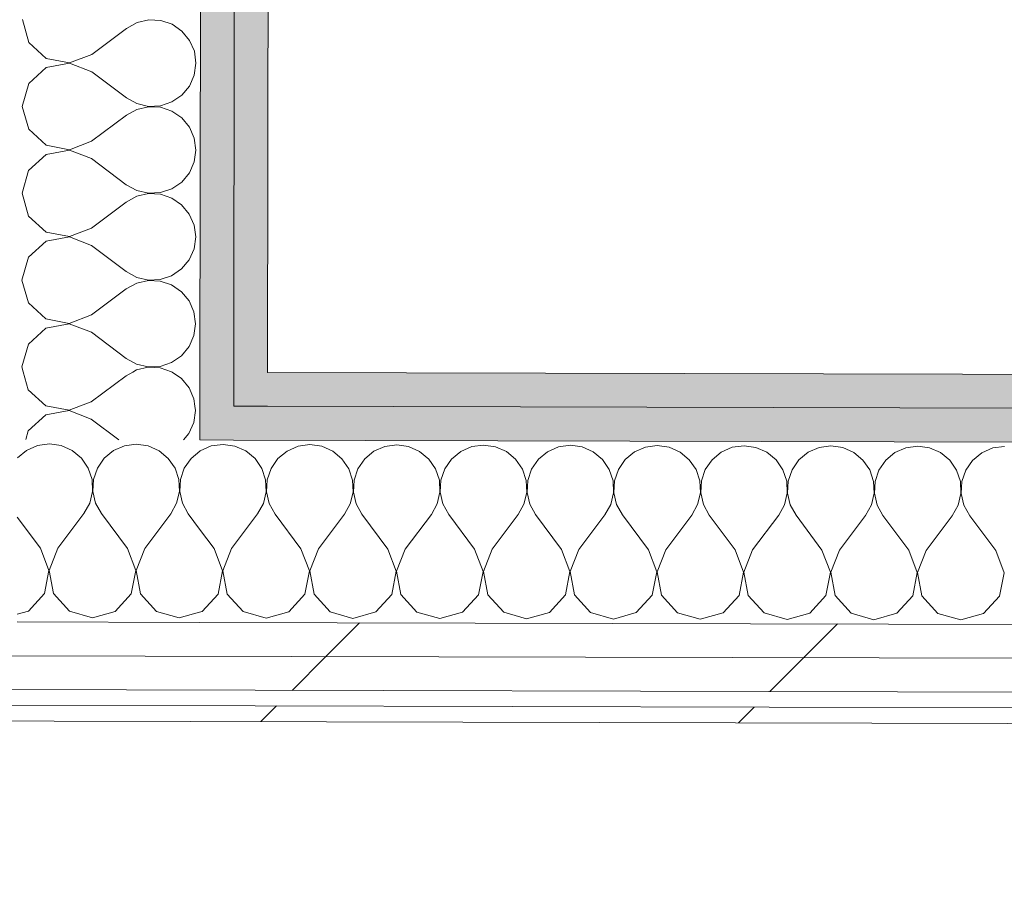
# Model space of a CAD drawing. Header units: millimetres. Extents: x -30280 to 19093, y -17460 to 4378.
# Tile 110 of 188: x -10749 to -10371, y -15501 to -15168. Entities that reach past the tile are written whole.
import ezdxf

# ---------------------------------------------------------------- set-up
doc = ezdxf.new("R2010")
doc.units = ezdxf.units.MM
doc.header["$MEASUREMENT"] = 0
doc.linetypes.add('Wipeout_Contour', pattern=[1000, 0, -1000])
doc.layers.add('Nuevo_06_COT_Generals', color=7, linetype='Continuous')
doc.layers.add('Nuevo_08_E_Envans secs', color=7, linetype='Continuous')
doc.layers.add('Nuevo_06_COT_Generals_Pluma_Nº__1', color=7, linetype='Continuous', lineweight=5)
doc.layers.add('Nuevo_08_E_Envans secs_Pluma_Nº__1', color=7, linetype='Continuous', lineweight=5)
for name, color, linetype, lineweight, true_color in [('Nuevo_08_E_Envans secs_Pluma_Nº__102', 7, 'Continuous', 5, 0xcccccc), ('Nuevo_08_E_Envans secs_Pluma_Nº__171', 171, 'Continuous', 13, 0xaaaaff), ('Nuevo_08_E_Envans secs_Pluma_Nº__177', 7, 'Continuous', 15, 0xf7e046), ('Nuevo_08_E_Envans secs_Pluma_Nº__79', 7, 'Continuous', 5, 0xaaffd5)]:
    doc.layers.add(name, color=color, linetype=linetype, lineweight=lineweight, true_color=true_color)
doc.styles.add('Estilo_Generado_1', font='txt')
doc.dimstyles.new('Estilo_Generado__2', dxfattribs={"dimtxt": 100, "dimasz": 38, "dimexe": 0.18, "dimexo": 300, "dimgap": 0, "dimtad": 1, "dimlfac": 0.001, "dimzin": 0, "dimdsep": 46, "dimtxsty": 'Estilo_Generado_1', "dimblk": 'ARROWHEAD_2', "dimblk1": 'ARROWHEAD_2', "dimblk2": 'ARROWHEAD_2', "dimcen": 0.09, "dimclrd": 7, "dimclre": 7, "dimclrt": 7, "dimadec": 0, "dimazin": 0, "dimtfac": 1, "dimtdec": 4, "dimtmove": 0, "dimatfit": 3, "dimfxl": 0, "dimtolj": 1, "dimtzin": 0, "dimarcsym": 0})
pattern_1 = [(45, (0, 0), (-183.8478, 183.8478), [195, -65]), (45, (7e-14, 183.85), (-183.8478, 183.8478), [195, -65])]

# ---------------------------------------------------------------- blocks, each defined once
blk = doc.blocks.new('*X104')
at = {"layer": 'Nuevo_08_E_Envans secs_Pluma_Nº__102', "color": 254, "linetype": 'Continuous', "lineweight": 5, "true_color": 0xcccccc}
for p, q in [((-10746.79, -15332.83), (-10750.33, -15335.75)), ((-10742.58, -15330.99), (-10746.79, -15332.83)), ((-10738.02, -15330.37), (-10742.58, -15330.99)), ((-10733.47, -15331.01), (-10738.02, -15330.37)), ((-10729.27, -15332.88), (-10733.47, -15331.01)), ((-10725.74, -15335.82), (-10729.27, -15332.88)), ((-10713.46, -15332.92), (-10717.01, -15335.84)), ((-10709.25, -15331.07), (-10713.46, -15332.92)), ((-10704.69, -15330.45), (-10709.25, -15331.07)), ((-10700.14, -15331.09), (-10704.69, -15330.45)), ((-10695.94, -15332.96), (-10700.14, -15331.09)), ((-10692.4, -15335.9), (-10695.94, -15332.96)), ((-10680.33, -15333.16), (-10683.67, -15335.92)), ((-10723.14, -15339.62), (-10725.74, -15335.82)), ((-10717.01, -15335.84), (-10719.62, -15339.63)), ((-10689.81, -15339.7), (-10692.4, -15335.9)), ((-10683.67, -15335.92), (-10686.29, -15339.71)), ((-10721.68, -15343.98), (-10723.14, -15339.62)), ((-10719.62, -15339.63), (-10721.1, -15343.98)), ((-10688.35, -15344.06), (-10689.81, -15339.7)), ((-10686.29, -15339.71), (-10687.77, -15344.06)), ((-10721.47, -15348.57), (-10721.68, -15343.98)), ((-10721.1, -15343.98), (-10721.34, -15348.57)), ((-10688.14, -15348.65), (-10688.35, -15344.06)), ((-10687.77, -15344.06), (-10688, -15348.65)), ((-10722.52, -15353.05), (-10721.47, -15348.57)), ((-10721.34, -15348.57), (-10720.31, -15353.05)), ((-10689.19, -15353.13), (-10688.14, -15348.65)), ((-10688, -15348.65), (-10686.97, -15353.14)), ((-10724.76, -15357.07), (-10722.52, -15353.05)), ((-10720.31, -15353.05), (-10718.09, -15357.08)), ((-10691.42, -15357.15), (-10689.19, -15353.13)), ((-10686.97, -15353.14), (-10684.76, -15357.17)), ((-10741.46, -15370.36), (-10750.36, -15358.42)), ((-10734.79, -15370.37), (-10724.76, -15357.07)), ((-10708.12, -15370.44), (-10718.09, -15357.08)), ((-10701.46, -15370.46), (-10691.42, -15357.15)), ((-10680.37, -15363.05), (-10684.76, -15357.17)), ((-10738.21, -15378.87), (-10741.46, -15370.36)), ((-10734.79, -15370.37), (-10738.08, -15378.87)), ((-10704.88, -15378.95), (-10708.12, -15370.44)), ((-10701.46, -15370.46), (-10704.74, -15378.95)), ((-10739.93, -15387.82), (-10738.21, -15378.87)), ((-10738.08, -15378.87), (-10736.41, -15387.82)), ((-10706.59, -15387.9), (-10704.88, -15378.95)), ((-10704.74, -15378.95), (-10703.07, -15387.91)), ((-10746.09, -15394.52), (-10739.93, -15387.82)), ((-10736.41, -15387.82), (-10730.28, -15394.56)), ((-10712.75, -15394.61), (-10706.59, -15387.9)), ((-10703.07, -15387.91), (-10696.95, -15394.65)), ((-10750.42, -15395.74), (-10746.09, -15394.52)), ((-10730.28, -15394.56), (-10721.52, -15397.07)), ((-10721.52, -15397.07), (-10712.75, -15394.61)), ((-10696.95, -15394.65), (-10688.19, -15397.16)), ((-10688.19, -15397.16), (-10680.42, -15394.97))]:
    blk.add_line(p, q, dxfattribs=at)
blk = doc.blocks.new('*X105')
at = {"layer": 'Nuevo_08_E_Envans secs_Pluma_Nº__102', "color": 254, "linetype": 'Continuous', "lineweight": 5, "true_color": 0xcccccc}
for p, q in [((-10680.13, -15333), (-10680.33, -15333.16)), ((-10675.91, -15331.15), (-10680.13, -15333)), ((-10671.36, -15330.53), (-10675.91, -15331.15)), ((-10666.81, -15331.18), (-10671.36, -15330.53)), ((-10662.6, -15333.04), (-10666.81, -15331.18)), ((-10659.07, -15335.99), (-10662.6, -15333.04)), ((-10646.79, -15333.08), (-10650.34, -15336.01)), ((-10642.58, -15331.24), (-10646.79, -15333.08)), ((-10638.02, -15330.61), (-10642.58, -15331.24)), ((-10633.47, -15331.26), (-10638.02, -15330.61)), ((-10629.27, -15333.13), (-10633.47, -15331.26)), ((-10625.74, -15336.07), (-10629.27, -15333.13)), ((-10613.46, -15333.16), (-10617.01, -15336.09)), ((-10609.25, -15331.32), (-10613.46, -15333.16)), ((-10604.69, -15330.7), (-10609.25, -15331.32)), ((-10600.14, -15331.34), (-10604.69, -15330.7)), ((-10595.94, -15333.21), (-10600.14, -15331.34)), ((-10592.4, -15336.15), (-10595.94, -15333.21)), ((-10580.13, -15333.25), (-10583.67, -15336.17)), ((-10575.91, -15331.4), (-10580.13, -15333.25)), ((-10571.36, -15330.78), (-10575.91, -15331.4)), ((-10566.81, -15331.43), (-10571.36, -15330.78)), ((-10562.6, -15333.29), (-10566.81, -15331.43)), ((-10559.07, -15336.23), (-10562.6, -15333.29)), ((-10546.79, -15333.33), (-10550.34, -15336.25)), ((-10542.58, -15331.49), (-10546.79, -15333.33)), ((-10538.03, -15330.86), (-10542.58, -15331.49)), ((-10533.47, -15331.51), (-10538.03, -15330.86)), ((-10529.27, -15333.37), (-10533.47, -15331.51)), ((-10525.74, -15336.32), (-10529.27, -15333.37)), ((-10513.46, -15333.41), (-10517.01, -15336.34)), ((-10509.25, -15331.57), (-10513.46, -15333.41)), ((-10504.69, -15330.94), (-10509.25, -15331.57)), ((-10500.14, -15331.59), (-10504.69, -15330.94)), ((-10495.94, -15333.46), (-10500.14, -15331.59)), ((-10492.4, -15336.4), (-10495.94, -15333.46)), ((-10480.13, -15333.49), (-10483.68, -15336.42)), ((-10475.91, -15331.65), (-10480.13, -15333.49)), ((-10471.36, -15331.03), (-10475.91, -15331.65)), ((-10466.81, -15331.67), (-10471.36, -15331.03)), ((-10462.6, -15333.54), (-10466.81, -15331.67)), ((-10459.07, -15336.48), (-10462.6, -15333.54)), ((-10446.79, -15333.58), (-10450.34, -15336.5)), ((-10442.58, -15331.73), (-10446.79, -15333.58)), ((-10438.03, -15331.11), (-10442.58, -15331.73)), ((-10433.47, -15331.76), (-10438.03, -15331.11)), ((-10429.27, -15333.62), (-10433.47, -15331.76)), ((-10425.74, -15336.56), (-10429.27, -15333.62)), ((-10413.46, -15333.66), (-10417.01, -15336.59)), ((-10409.25, -15331.82), (-10413.46, -15333.66)), ((-10404.69, -15331.19), (-10409.25, -15331.82)), ((-10400.14, -15331.84), (-10404.69, -15331.19)), ((-10395.94, -15333.7), (-10400.14, -15331.84)), ((-10392.4, -15336.65), (-10395.94, -15333.7)), ((-10380.13, -15333.74), (-10383.68, -15336.67)), ((-10375.92, -15331.9), (-10380.13, -15333.74)), ((-10371.36, -15331.28), (-10375.92, -15331.9)), ((-10656.47, -15339.78), (-10659.07, -15335.99)), ((-10650.34, -15336.01), (-10652.95, -15339.79)), ((-10623.14, -15339.86), (-10625.74, -15336.07)), ((-10617.01, -15336.09), (-10619.62, -15339.87)), ((-10589.81, -15339.95), (-10592.4, -15336.15)), ((-10583.67, -15336.17), (-10586.29, -15339.96)), ((-10556.47, -15340.03), (-10559.07, -15336.23)), ((-10550.34, -15336.25), (-10552.96, -15340.04)), ((-10523.14, -15340.11), (-10525.74, -15336.32)), ((-10517.01, -15336.34), (-10519.62, -15340.12)), ((-10489.81, -15340.19), (-10492.4, -15336.4)), ((-10483.68, -15336.42), (-10486.29, -15340.2)), ((-10456.47, -15340.28), (-10459.07, -15336.48)), ((-10450.34, -15336.5), (-10452.96, -15340.29)), ((-10423.14, -15340.36), (-10425.74, -15336.56)), ((-10417.01, -15336.59), (-10419.62, -15340.37)), ((-10389.81, -15340.44), (-10392.4, -15336.65)), ((-10383.68, -15336.67), (-10386.29, -15340.45)), ((-10655.02, -15344.14), (-10656.47, -15339.78)), ((-10652.95, -15339.79), (-10654.44, -15344.14)), ((-10621.68, -15344.23), (-10623.14, -15339.86)), ((-10619.62, -15339.87), (-10621.1, -15344.23)), ((-10588.35, -15344.31), (-10589.81, -15339.95)), ((-10586.29, -15339.96), (-10587.77, -15344.31)), ((-10555.02, -15344.39), (-10556.47, -15340.03)), ((-10552.96, -15340.04), (-10554.44, -15344.39)), ((-10521.68, -15344.47), (-10523.14, -15340.11)), ((-10519.62, -15340.12), (-10521.1, -15344.47)), ((-10488.35, -15344.56), (-10489.81, -15340.19)), ((-10486.29, -15340.2), (-10487.77, -15344.56)), ((-10455.02, -15344.64), (-10456.47, -15340.28)), ((-10452.96, -15340.29), (-10454.44, -15344.64)), ((-10421.68, -15344.72), (-10423.14, -15340.36)), ((-10419.62, -15340.37), (-10421.1, -15344.72)), ((-10388.35, -15344.8), (-10389.81, -15340.44)), ((-10386.29, -15340.45), (-10387.77, -15344.81)), ((-10654.8, -15348.74), (-10655.02, -15344.14)), ((-10654.44, -15344.14), (-10654.67, -15348.74)), ((-10621.47, -15348.82), (-10621.68, -15344.23)), ((-10621.1, -15344.23), (-10621.34, -15348.82)), ((-10588.14, -15348.9), (-10588.35, -15344.31)), ((-10587.77, -15344.31), (-10588, -15348.9)), ((-10554.8, -15348.98), (-10555.02, -15344.39)), ((-10554.44, -15344.39), (-10554.67, -15348.98)), ((-10521.47, -15349.07), (-10521.68, -15344.47)), ((-10521.1, -15344.47), (-10521.34, -15349.07)), ((-10488.14, -15349.15), (-10488.35, -15344.56)), ((-10487.77, -15344.56), (-10488, -15349.15)), ((-10454.8, -15349.23), (-10455.02, -15344.64)), ((-10454.44, -15344.64), (-10454.67, -15349.23)), ((-10421.47, -15349.31), (-10421.68, -15344.72)), ((-10421.1, -15344.72), (-10421.34, -15349.31)), ((-10388.14, -15349.4), (-10388.35, -15344.8)), ((-10387.77, -15344.81), (-10388, -15349.4)), ((-10655.86, -15353.21), (-10654.8, -15348.74)), ((-10654.67, -15348.74), (-10653.64, -15353.22)), ((-10622.52, -15353.3), (-10621.47, -15348.82)), ((-10621.34, -15348.82), (-10620.31, -15353.3)), ((-10589.19, -15353.38), (-10588.14, -15348.9)), ((-10588, -15348.9), (-10586.97, -15353.38)), ((-10555.86, -15353.46), (-10554.8, -15348.98)), ((-10554.67, -15348.98), (-10553.64, -15353.47)), ((-10522.52, -15353.54), (-10521.47, -15349.07)), ((-10521.34, -15349.07), (-10520.31, -15353.55)), ((-10489.19, -15353.63), (-10488.14, -15349.15)), ((-10488, -15349.15), (-10486.97, -15353.63)), ((-10455.86, -15353.71), (-10454.8, -15349.23)), ((-10454.67, -15349.23), (-10453.64, -15353.71)), ((-10422.52, -15353.79), (-10421.47, -15349.31)), ((-10421.34, -15349.31), (-10420.31, -15353.8)), ((-10389.19, -15353.87), (-10388.14, -15349.4)), ((-10388, -15349.4), (-10386.97, -15353.88)), ((-10658.09, -15357.23), (-10655.86, -15353.21)), ((-10653.64, -15353.22), (-10651.42, -15357.25)), ((-10624.76, -15357.31), (-10622.52, -15353.3)), ((-10620.31, -15353.3), (-10618.09, -15357.33)), ((-10591.42, -15357.4), (-10589.19, -15353.38)), ((-10586.97, -15353.38), (-10584.76, -15357.41)), ((-10558.09, -15357.48), (-10555.86, -15353.46)), ((-10553.64, -15353.47), (-10551.42, -15357.5)), ((-10524.76, -15357.56), (-10522.52, -15353.54)), ((-10520.31, -15353.55), (-10518.09, -15357.58)), ((-10491.42, -15357.64), (-10489.19, -15353.63)), ((-10486.97, -15353.63), (-10484.76, -15357.66)), ((-10458.09, -15357.73), (-10455.86, -15353.71)), ((-10453.64, -15353.71), (-10451.42, -15357.74)), ((-10424.76, -15357.81), (-10422.52, -15353.79)), ((-10420.31, -15353.8), (-10418.09, -15357.83)), ((-10391.43, -15357.89), (-10389.19, -15353.87)), ((-10386.97, -15353.88), (-10384.76, -15357.91)), ((-10668.12, -15370.54), (-10658.09, -15357.23)), ((-10641.46, -15370.61), (-10651.42, -15357.25)), ((-10634.79, -15370.62), (-10624.76, -15357.31)), ((-10608.12, -15370.69), (-10618.09, -15357.33)), ((-10601.46, -15370.71), (-10591.42, -15357.4)), ((-10574.79, -15370.77), (-10584.76, -15357.41)), ((-10568.12, -15370.79), (-10558.09, -15357.48)), ((-10541.46, -15370.85), (-10551.42, -15357.5)), ((-10534.79, -15370.87), (-10524.76, -15357.56)), ((-10508.12, -15370.94), (-10518.09, -15357.58)), ((-10501.46, -15370.95), (-10491.42, -15357.64)), ((-10474.79, -15371.02), (-10484.76, -15357.66)), ((-10468.12, -15371.04), (-10458.09, -15357.73)), ((-10441.46, -15371.1), (-10451.42, -15357.74)), ((-10434.79, -15371.12), (-10424.76, -15357.81)), ((-10408.12, -15371.18), (-10418.09, -15357.83)), ((-10401.46, -15371.2), (-10391.43, -15357.89)), ((-10374.79, -15371.27), (-10384.76, -15357.91)), ((-10674.79, -15370.52), (-10680.37, -15363.05)), ((-10671.55, -15379.03), (-10674.79, -15370.52)), ((-10668.12, -15370.54), (-10671.41, -15379.04)), ((-10638.21, -15379.12), (-10641.46, -15370.61)), ((-10634.79, -15370.62), (-10638.08, -15379.12)), ((-10604.88, -15379.2), (-10608.12, -15370.69)), ((-10601.46, -15370.71), (-10604.74, -15379.2)), ((-10571.55, -15379.28), (-10574.79, -15370.77)), ((-10568.12, -15370.79), (-10571.41, -15379.28)), ((-10538.21, -15379.37), (-10541.46, -15370.85)), ((-10534.79, -15370.87), (-10538.08, -15379.37)), ((-10504.88, -15379.45), (-10508.12, -15370.94)), ((-10501.46, -15370.95), (-10504.74, -15379.45)), ((-10471.55, -15379.53), (-10474.79, -15371.02)), ((-10468.12, -15371.04), (-10471.41, -15379.53)), ((-10438.21, -15379.61), (-10441.46, -15371.1)), ((-10434.79, -15371.12), (-10438.08, -15379.61)), ((-10404.88, -15379.7), (-10408.12, -15371.18)), ((-10401.46, -15371.2), (-10404.75, -15379.7)), ((-10371.55, -15379.78), (-10374.79, -15371.27)), ((-10673.26, -15387.98), (-10671.55, -15379.03)), ((-10671.41, -15379.04), (-10669.74, -15387.99)), ((-10639.93, -15388.06), (-10638.21, -15379.12)), ((-10638.08, -15379.12), (-10636.41, -15388.07)), ((-10606.59, -15388.15), (-10604.88, -15379.2)), ((-10604.74, -15379.2), (-10603.07, -15388.15)), ((-10573.26, -15388.23), (-10571.55, -15379.28)), ((-10571.41, -15379.28), (-10569.74, -15388.24)), ((-10539.93, -15388.31), (-10538.21, -15379.37)), ((-10538.08, -15379.37), (-10536.41, -15388.32)), ((-10506.59, -15388.39), (-10504.88, -15379.45)), ((-10504.74, -15379.45), (-10503.07, -15388.4)), ((-10473.26, -15388.48), (-10471.55, -15379.53)), ((-10471.41, -15379.53), (-10469.74, -15388.49)), ((-10439.93, -15388.56), (-10438.21, -15379.61)), ((-10438.08, -15379.61), (-10436.41, -15388.57)), ((-10406.59, -15388.64), (-10404.88, -15379.7)), ((-10404.75, -15379.7), (-10403.08, -15388.65)), ((-10373.26, -15388.72), (-10371.55, -15379.78)), ((-10679.42, -15394.69), (-10673.26, -15387.98)), ((-10669.74, -15387.99), (-10663.61, -15394.73)), ((-10646.09, -15394.77), (-10639.93, -15388.06)), ((-10636.41, -15388.07), (-10630.28, -15394.81)), ((-10612.76, -15394.85), (-10606.59, -15388.15)), ((-10603.07, -15388.15), (-10596.95, -15394.89)), ((-10579.42, -15394.94), (-10573.26, -15388.23)), ((-10569.74, -15388.24), (-10563.61, -15394.98)), ((-10546.09, -15395.02), (-10539.93, -15388.31)), ((-10536.41, -15388.32), (-10530.28, -15395.06)), ((-10512.76, -15395.1), (-10506.59, -15388.39)), ((-10503.07, -15388.4), (-10496.95, -15395.14)), ((-10479.42, -15395.19), (-10473.26, -15388.48)), ((-10469.74, -15388.49), (-10463.61, -15395.22)), ((-10446.09, -15395.27), (-10439.93, -15388.56)), ((-10436.41, -15388.57), (-10430.28, -15395.31)), ((-10412.76, -15395.35), (-10406.59, -15388.64)), ((-10403.08, -15388.65), (-10396.95, -15395.39)), ((-10379.42, -15395.43), (-10373.26, -15388.72)), ((-10680.42, -15394.97), (-10679.42, -15394.69)), ((-10663.61, -15394.73), (-10654.86, -15397.24)), ((-10654.86, -15397.24), (-10646.09, -15394.77)), ((-10630.28, -15394.81), (-10621.52, -15397.32)), ((-10621.52, -15397.32), (-10612.76, -15394.85)), ((-10596.95, -15394.89), (-10588.19, -15397.4)), ((-10588.19, -15397.4), (-10579.42, -15394.94)), ((-10563.61, -15394.98), (-10554.86, -15397.49)), ((-10554.86, -15397.49), (-10546.09, -15395.02)), ((-10530.28, -15395.06), (-10521.52, -15397.57)), ((-10521.52, -15397.57), (-10512.76, -15395.1)), ((-10496.95, -15395.14), (-10488.19, -15397.65)), ((-10488.19, -15397.65), (-10479.42, -15395.19)), ((-10463.61, -15395.22), (-10454.86, -15397.74)), ((-10454.86, -15397.74), (-10446.09, -15395.27)), ((-10430.28, -15395.31), (-10421.52, -15397.82)), ((-10421.52, -15397.82), (-10412.76, -15395.35)), ((-10396.95, -15395.39), (-10388.19, -15397.9)), ((-10388.19, -15397.9), (-10379.42, -15395.43))]:
    blk.add_line(p, q, dxfattribs=at)
blk = doc.blocks.new('Muro_62_1', base_point=(-3815.2, -15319.86))
at = {"layer": 'Nuevo_08_E_Envans secs_Pluma_Nº__79', "linetype": 'Continuous', "lineweight": 5, "true_color": 0xaaffd5}
for points in [[(-10654.28, -15302.91), (-10667.28, -15302.88), (-10667.3, -15315.88), (-10654.3, -15315.91)], [(-10654.28, -15302.91), (-10654.3, -15315.91), (-9480.47, -15318.82), (-9480.44, -15305.82)], [(-10667.3, -15315.88), (-10680.3, -15315.84), (-10680.32, -15328.84), (-10667.32, -15328.88)], [(-10667.3, -15315.88), (-10667.32, -15328.88), (-9480.5, -15331.82), (-9480.47, -15318.82)]]:
    blk.add_hatch(color=121, dxfattribs=at).paths.add_polyline_path(points)
at = {"layer": 'Nuevo_08_E_Envans secs_Pluma_Nº__1', "color": 7, "linetype": 'Continuous', "lineweight": 5}
for p, q in [((-10667.3, -15315.88), (-10667.28, -15302.88)), ((-10680.32, -15328.84), (-10680.3, -15315.84)), ((-10667.3, -15315.88), (-10654.3, -15315.91)), ((-10654.3, -15315.91), (-9480.47, -15318.82)), ((-10680.32, -15328.84), (-10667.32, -15328.88)), ((-10667.32, -15328.88), (-9480.5, -15331.82))]:
    blk.add_line(p, q, dxfattribs=at)
at = {"layer": 'Nuevo_08_E_Envans secs_Pluma_Nº__1', "color": 7, "linetype": 'Continuous', "lineweight": 5, "flags": 128}
blk.add_lwpolyline([(-9480.44, -15305.82), (-10654.28, -15302.91)], dxfattribs=at)
at = {"color": 254, "linetype": 'Wipeout_Contour', "lineweight": 0, "ltscale": 73840.641002}
blk.add_wipeout([(-10788.58, -15424.57), (-9480.74, -15427.82), (-9480.71, -15414.82), (-10788.55, -15411.57)], dxfattribs=at).dxf.layer = 'Nuevo_08_E_Envans secs'
at = {"color": 254, "linetype": 'Wipeout_Contour', "lineweight": 0, "ltscale": 73892.544862}
blk.add_wipeout([(-10788.6, -15430.57), (-10788.61, -15436.57), (-9480.77, -15439.82), (-9480.76, -15433.82)], dxfattribs=at).dxf.layer = 'Nuevo_08_E_Envans secs'
at = {"layer": 'Nuevo_08_E_Envans secs_Pluma_Nº__171', "linetype": 'Continuous', "lineweight": 13, "true_color": 0xaaaaff}
h = blk.add_hatch(dxfattribs=at)
h.set_pattern_fill('Panellat_HPL_0001', color=161, style=0, pattern_type=2)
h.set_pattern_definition(pattern_1)
h.paths.add_polyline_path([(-10788.6, -15430.57), (-10788.61, -15436.57), (-9480.77, -15439.82), (-9480.76, -15433.82)])
at = {"layer": 'Nuevo_08_E_Envans secs_Pluma_Nº__177', "linetype": 'Continuous', "lineweight": 15, "true_color": 0xf7e046}
h = blk.add_hatch(dxfattribs=at)
h.set_pattern_fill('Panellat_HPL_0001', color=53, style=0, pattern_type=2)
h.set_pattern_definition(pattern_1)
h.paths.add_polyline_path([(-10788.58, -15424.57), (-9480.74, -15427.82), (-9480.71, -15414.82), (-10788.55, -15411.57)])
at = {"layer": 'Nuevo_08_E_Envans secs_Pluma_Nº__1', "color": 7, "linetype": 'Continuous', "lineweight": 5}
for p, q in [((-10788.58, -15424.57), (-9480.74, -15427.82)), ((-10788.6, -15430.57), (-9480.76, -15433.82))]:
    blk.add_line(p, q, dxfattribs=at)
at = {"layer": 'Nuevo_08_E_Envans secs_Pluma_Nº__1', "color": 7, "linetype": 'Continuous', "lineweight": 5, "flags": 128}
blk.add_lwpolyline([(-10788.61, -15436.57), (-9480.77, -15439.82)], dxfattribs=at)
at = {"color": 254, "linetype": 'Wipeout_Contour', "lineweight": 0, "ltscale": 73797.124111}
blk.add_wipeout([(-10788.55, -15411.57), (-9480.71, -15414.82), (-9480.68, -15401.82), (-10788.52, -15398.58)], dxfattribs=at).dxf.layer = 'Nuevo_08_E_Envans secs'
at = {"layer": 'Nuevo_08_E_Envans secs_Pluma_Nº__177', "linetype": 'Continuous', "lineweight": 15, "true_color": 0xf7e046}
h = blk.add_hatch(dxfattribs=at)
h.set_pattern_fill('Panellat_HPL_0001', color=53, style=0, pattern_type=2)
h.set_pattern_definition(pattern_1)
h.paths.add_polyline_path([(-10788.55, -15411.57), (-9480.71, -15414.82), (-9480.68, -15401.82), (-10788.52, -15398.58)])
at = {"layer": 'Nuevo_08_E_Envans secs_Pluma_Nº__1', "color": 7, "linetype": 'Continuous', "lineweight": 5}
for p, q in [((-10750.42, -15398.67), (-10680.42, -15398.84)), ((-10680.42, -15398.84), (-9480.68, -15401.82)), ((-10788.55, -15411.57), (-9480.71, -15414.82))]:
    blk.add_line(p, q, dxfattribs=at)
at = {"layer": 'Nuevo_08_E_Envans secs', "color": 7, "lineweight": 20}
for name in ['*X104', '*X105']:
    blk.add_blockref(name, (0, 0), dxfattribs=at)
blk = doc.blocks.new('*X237')
at = {"layer": 'Nuevo_08_E_Envans secs_Pluma_Nº__102', "color": 254, "linetype": 'Continuous', "lineweight": 5, "true_color": 0xcccccc}
for p, q in [((-10739.44, -15315.7), (-10739.42, -15315.72)), ((-10739.42, -15315.72), (-10730.47, -15317.42)), ((-10730.47, -15317.56), (-10739.42, -15319.24)), ((-10730.47, -15317.42), (-10726.05, -15315.73)), ((-10721.97, -15320.84), (-10730.47, -15317.56)), ((-10682.61, -15322.11), (-10681.97, -15317.56)), ((-10681.97, -15317.56), (-10682.21, -15315.84)), ((-10739.42, -15319.24), (-10746.16, -15325.37)), ((-10721.97, -15320.84), (-10711.43, -15328.77)), ((-10684.47, -15326.32), (-10682.61, -15322.11)), ((-10746.16, -15325.37), (-10747.1, -15328.68)), ((-10686.56, -15328.83), (-10684.47, -15326.32))]:
    blk.add_line(p, q, dxfattribs=at)
blk = doc.blocks.new('*X238')
at = {"layer": 'Nuevo_08_E_Envans secs_Pluma_Nº__102', "color": 254, "linetype": 'Continuous', "lineweight": 5, "true_color": 0xcccccc}
for p, q in [((-10748.08, -15302.67), (-10746.13, -15309.56)), ((-10706.06, -15302.78), (-10708.62, -15304.19)), ((-10687.37, -15305.25), (-10690.9, -15302.82)), ((-10721.96, -15314.17), (-10708.62, -15304.19)), ((-10684.44, -15308.8), (-10687.37, -15305.25)), ((-10746.13, -15309.56), (-10739.44, -15315.7)), ((-10682.6, -15313.01), (-10684.44, -15308.8)), ((-10726.05, -15315.73), (-10721.96, -15314.17)), ((-10682.21, -15315.84), (-10682.6, -15313.01))]:
    blk.add_line(p, q, dxfattribs=at)
blk = doc.blocks.new('*X239')
at = {"layer": 'Nuevo_08_E_Envans secs_Pluma_Nº__102', "color": 254, "linetype": 'Continuous', "lineweight": 5, "true_color": 0xcccccc}
for p, q in [((-10748.41, -15167.46), (-10745.94, -15176.23)), ((-10699.91, -15167.6), (-10704.39, -15168.64)), ((-10695.32, -15167.83), (-10699.91, -15167.6)), ((-10721.77, -15180.84), (-10708.42, -15170.86)), ((-10704.39, -15168.64), (-10708.42, -15170.86)), ((-10690.96, -15169.31), (-10695.32, -15167.83)), ((-10687.18, -15171.92), (-10690.96, -15169.31)), ((-10684.25, -15175.46), (-10687.18, -15171.92)), ((-10745.94, -15176.23), (-10739.22, -15182.38)), ((-10682.4, -15179.67), (-10684.25, -15175.46)), ((-10739.22, -15182.38), (-10730.27, -15184.09)), ((-10730.27, -15184.09), (-10721.77, -15180.84)), ((-10681.77, -15184.23), (-10682.4, -15179.67)), ((-10739.23, -15185.9), (-10745.96, -15192.04)), ((-10730.27, -15184.22), (-10739.23, -15185.9)), ((-10721.78, -15187.5), (-10730.27, -15184.22)), ((-10682.41, -15188.78), (-10681.77, -15184.23)), ((-10721.78, -15187.5), (-10708.46, -15197.52)), ((-10684.27, -15192.99), (-10682.41, -15188.78)), ((-10745.96, -15192.04), (-10748.46, -15200.8)), ((-10687.21, -15196.52), (-10684.27, -15192.99)), ((-10708.46, -15197.52), (-10704.44, -15199.75)), ((-10691.01, -15199.12), (-10687.21, -15196.52)), ((-10748.46, -15200.8), (-10745.99, -15209.56)), ((-10704.44, -15199.75), (-10699.96, -15200.8)), ((-10699.96, -15200.94), (-10704.44, -15201.97)), ((-10699.96, -15200.8), (-10695.37, -15200.58)), ((-10695.37, -15201.16), (-10699.96, -15200.94)), ((-10695.37, -15200.58), (-10691.01, -15199.12)), ((-10691.01, -15202.64), (-10695.37, -15201.16)), ((-10721.82, -15214.17), (-10708.47, -15204.19)), ((-10704.44, -15201.97), (-10708.47, -15204.19)), ((-10687.23, -15205.25), (-10691.01, -15202.64)), ((-10684.3, -15208.8), (-10687.23, -15205.25)), ((-10682.45, -15213.01), (-10684.3, -15208.8)), ((-10745.99, -15209.56), (-10739.27, -15215.72)), ((-10681.82, -15217.56), (-10682.45, -15213.01)), ((-10739.27, -15215.72), (-10730.32, -15217.42)), ((-10730.32, -15217.42), (-10721.82, -15214.17)), ((-10739.28, -15219.24), (-10746.01, -15225.37)), ((-10730.32, -15217.56), (-10739.28, -15219.24)), ((-10721.83, -15220.84), (-10730.32, -15217.56)), ((-10682.46, -15222.11), (-10681.82, -15217.56)), ((-10721.83, -15220.84), (-10708.51, -15230.86)), ((-10684.32, -15226.32), (-10682.46, -15222.11)), ((-10746.01, -15225.37), (-10748.51, -15234.13)), ((-10687.26, -15229.86), (-10684.32, -15226.32)), ((-10708.51, -15230.86), (-10704.49, -15233.09)), ((-10691.06, -15232.45), (-10687.26, -15229.86)), ((-10748.51, -15234.13), (-10746.04, -15242.9)), ((-10704.49, -15235.3), (-10708.52, -15237.52)), ((-10704.49, -15233.09), (-10700.01, -15234.13)), ((-10700.01, -15234.27), (-10704.49, -15235.3)), ((-10700.01, -15234.13), (-10695.42, -15233.92)), ((-10695.42, -15234.5), (-10700.01, -15234.27)), ((-10695.42, -15233.92), (-10691.06, -15232.45)), ((-10691.06, -15235.97), (-10695.42, -15234.5)), ((-10721.87, -15247.5), (-10708.52, -15237.52)), ((-10687.28, -15238.58), (-10691.06, -15235.97)), ((-10684.35, -15242.13), (-10687.28, -15238.58)), ((-10746.04, -15242.9), (-10739.32, -15249.05)), ((-10682.5, -15246.34), (-10684.35, -15242.13)), ((-10681.87, -15250.89), (-10682.5, -15246.34)), ((-10730.37, -15250.89), (-10739.33, -15252.57)), ((-10739.32, -15249.05), (-10730.37, -15250.76)), ((-10730.37, -15250.76), (-10721.87, -15247.5)), ((-10721.87, -15254.17), (-10730.37, -15250.89)), ((-10682.51, -15255.45), (-10681.87, -15250.89)), ((-10739.33, -15252.57), (-10746.06, -15258.7)), ((-10721.87, -15254.17), (-10708.56, -15264.19)), ((-10684.37, -15259.65), (-10682.51, -15255.45)), ((-10746.06, -15258.7), (-10748.56, -15267.46)), ((-10687.31, -15263.19), (-10684.37, -15259.65)), ((-10708.56, -15264.19), (-10704.54, -15266.42)), ((-10695.46, -15267.25), (-10691.11, -15265.79)), ((-10691.11, -15265.79), (-10687.31, -15263.19)), ((-10748.56, -15267.46), (-10746.09, -15276.23)), ((-10704.54, -15268.64), (-10708.57, -15270.86)), ((-10704.54, -15266.42), (-10700.06, -15267.47)), ((-10700.06, -15267.6), (-10704.54, -15268.64)), ((-10700.06, -15267.47), (-10695.46, -15267.25)), ((-10695.47, -15267.83), (-10700.06, -15267.6)), ((-10691.11, -15269.31), (-10695.47, -15267.83)), ((-10687.32, -15271.92), (-10691.11, -15269.31)), ((-10721.91, -15280.84), (-10708.57, -15270.86)), ((-10684.4, -15275.46), (-10687.32, -15271.92)), ((-10746.09, -15276.23), (-10739.37, -15282.38)), ((-10682.55, -15279.67), (-10684.4, -15275.46)), ((-10730.42, -15284.09), (-10721.91, -15280.84)), ((-10681.92, -15284.23), (-10682.55, -15279.67)), ((-10730.42, -15284.22), (-10739.38, -15285.9)), ((-10739.37, -15282.38), (-10730.42, -15284.09)), ((-10721.92, -15287.5), (-10730.42, -15284.22)), ((-10682.56, -15288.78), (-10681.92, -15284.23)), ((-10739.38, -15285.9), (-10746.11, -15292.04)), ((-10721.92, -15287.5), (-10708.61, -15297.52)), ((-10746.11, -15292.04), (-10748.61, -15300.8)), ((-10684.42, -15292.99), (-10682.56, -15288.78)), ((-10687.36, -15296.52), (-10684.42, -15292.99)), ((-10708.61, -15297.52), (-10704.58, -15299.75)), ((-10704.58, -15299.75), (-10700.11, -15300.8)), ((-10695.51, -15300.58), (-10691.15, -15299.12)), ((-10691.15, -15299.12), (-10687.36, -15296.52)), ((-10748.61, -15300.8), (-10748.08, -15302.67)), ((-10704.59, -15301.97), (-10706.06, -15302.78)), ((-10700.11, -15300.93), (-10704.59, -15301.97)), ((-10700.11, -15300.8), (-10695.51, -15300.58)), ((-10695.51, -15301.16), (-10700.11, -15300.93)), ((-10691.16, -15302.64), (-10695.51, -15301.16)), ((-10690.9, -15302.82), (-10691.16, -15302.64))]:
    blk.add_line(p, q, dxfattribs=at)
blk = doc.blocks.new('Muro_79_1', base_point=(-10654.28, -15302.91))
at = {"layer": 'Nuevo_08_E_Envans secs_Pluma_Nº__79', "linetype": 'Continuous', "lineweight": 5, "true_color": 0xaaffd5}
for points in [[(-10680.28, -15302.84), (-10667.28, -15302.88), (-10665.05, -13795.56), (-10678.05, -13795.56)], [(-10665.07, -13808.56), (-10667.28, -15302.88), (-10654.28, -15302.91), (-10652.07, -13808.56)], [(-10667.28, -15302.88), (-10680.28, -15302.84), (-10680.3, -15315.84), (-10667.3, -15315.88)]]:
    blk.add_hatch(color=121, dxfattribs=at).paths.add_polyline_path(points)
at = {"layer": 'Nuevo_08_E_Envans secs_Pluma_Nº__1', "color": 7, "linetype": 'Continuous', "lineweight": 5}
for p, q in [((-10678.05, -13795.56), (-10680.28, -15302.84)), ((-10665.07, -13808.56), (-10667.28, -15302.88)), ((-10680.3, -15315.84), (-10680.28, -15302.84)), ((-10667.3, -15315.88), (-10667.28, -15302.88)), ((-10680.32, -15328.84), (-10680.3, -15315.84))]:
    blk.add_line(p, q, dxfattribs=at)
at = {"layer": 'Nuevo_08_E_Envans secs_Pluma_Nº__1', "color": 7, "linetype": 'Continuous', "lineweight": 5, "flags": 128}
blk.add_lwpolyline([(-10654.28, -15302.91), (-10652.07, -13808.56)], dxfattribs=at)
at = {"layer": 'Nuevo_08_E_Envans secs', "color": 7, "lineweight": 20}
for name in ['*X238', '*X237']:
    blk.add_blockref(name, (0, 0), dxfattribs=at)
at = {"color": 254, "linetype": 'Wipeout_Contour', "lineweight": 0, "ltscale": 72263.626665}
blk.add_wipeout([(-10763.28, -15302.64), (-10750.28, -15302.67), (-10747.93, -13712.56), (-10760.93, -13712.56)], dxfattribs=at).dxf.layer = 'Nuevo_08_E_Envans secs'
at = {"layer": 'Nuevo_08_E_Envans secs', "color": 7, "lineweight": 20}
blk.add_blockref('*X239', (0, 0), dxfattribs=at)
blk = doc.blocks.new('*D663')
at = {"layer": 'Nuevo_06_COT_Generals_Pluma_Nº__1', "color": 7, "linetype": 'Continuous', "lineweight": 5}
for p, q in [((-3073.12, -13794.13), (-3023.12, -13822.99)), ((-3010.62, -13808.56), (-3514.09, -13808.56)), ((-3048.12, -16937.98), (-3048.12, -13808.56)), ((-3073.12, -16923.54), (-3023.12, -16952.41)), ((-3010.62, -16937.98), (-3542.41, -16937.98))]:
    blk.add_line(p, q, dxfattribs=at)
at = {"layer": 'Nuevo_06_COT_Generals_Pluma_Nº__1', "color": 7, "lineweight": 5, "insert": (-3068.12, -15510.65), "char_height": 100, "attachment_point": 7, "rotation": 90, "style": 'Estilo_Generado_1'}
blk.add_mtext('\\A1;{\\pql;\\fGotham Book|b0|i0|c0|p0;\\W1.000000;3,13}', dxfattribs=at)
blk = doc.blocks.new('ARROWHEAD_2')
at = {"color": 0, "linetype": 'Continuous', "lineweight": 0}
for p, q in [((-0.3781, -0.655), (0.3781, 0.655)), ((0, 0), (-1, 0))]:
    blk.add_line(p, q, dxfattribs=at)
blk = doc.blocks.new('*D770')
at = {"layer": 'Nuevo_06_COT_Generals_Pluma_Nº__1', "color": 7, "linetype": 'Continuous', "lineweight": 5}
for p, q in [((-9940.76, -13800.78), (-9891.04, -13830.12)), ((-9930.11, -15309.79), (-9915.9, -13815.45)), ((-9954.97, -15295.12), (-9905.25, -15324.46)), ((-9892.61, -15310.15), (-10354.29, -15305.76)), ((-9930.34, -15334.24), (-9930.11, -15309.79))]:
    blk.add_line(p, q, dxfattribs=at)
at = {"layer": 'Nuevo_06_COT_Generals_Pluma_Nº__1', "color": 7, "lineweight": 5, "char_height": 100, "attachment_point": 7, "rotation": 89.4552, "style": 'Estilo_Generado_1'}
for s, insert in [('\\A1;{\\pql;\\fGotham Book|b0|i0|c0|p0;\\W1.000000;0,13}', (-9938.65, -14104.46)), ('\\A1;{\\pql;\\fGotham Book|b0|i0|c0|p0;\\W1.000000;1,49}', (-9944.31, -14699.81))]:
    blk.add_mtext(s, dxfattribs=dict(at, insert=insert))
blk = doc.blocks.new('*D771')
at = {"layer": 'Nuevo_06_COT_Generals_Pluma_Nº__1', "color": 7, "linetype": 'Continuous', "lineweight": 5}
for p, q in [((-9914.62, -13681.46), (-9902.54, -12410.97)), ((-9939.49, -13666.79), (-9889.76, -13696.13)), ((-9877.13, -13681.81), (-10339.89, -13677.41)), ((-9915.9, -13815.45), (-9914.62, -13681.46)), ((-9940.76, -13800.78), (-9891.04, -13830.12)), ((-9878.4, -13815.8), (-10340.09, -13811.41)), ((-9930.11, -15309.79), (-9915.9, -13815.45))]:
    blk.add_line(p, q, dxfattribs=at)
blk = doc.blocks.new('*D773')
at = {"layer": 'Nuevo_06_COT_Generals_Pluma_Nº__1', "color": 7, "linetype": 'Continuous', "lineweight": 5}
for p, q in [((-10653.62, -15037.63), (-10653.44, -14962.63)), ((-8489.86, -15042.99), (-8489.67, -14967.99)), ((-10639.03, -14975.16), (-10668.03, -15025.09)), ((-8504.26, -15030.45), (-8475.27, -14980.52)), ((-10677.98, -15000.07), (-10653.53, -15000.13)), ((-10653.53, -15000.13), (-8489.77, -15005.49)), ((-8489.77, -15005.49), (-8465.32, -15005.55))]:
    blk.add_line(p, q, dxfattribs=at)
at = {"layer": 'Nuevo_06_COT_Generals_Pluma_Nº__1', "color": 7, "lineweight": 5, "insert": (-9708.98, -14982.47), "char_height": 100, "attachment_point": 7, "rotation": 359.858, "style": 'Estilo_Generado_1'}
blk.add_mtext('\\A1;{\\pql;\\fGotham Book|b0|i0|c0|p0;\\W1.000000;2,16}', dxfattribs=at)
blk = doc.blocks.new('*D790')
at = {"layer": 'Nuevo_06_COT_Generals_Pluma_Nº__1', "color": 7, "linetype": 'Continuous', "lineweight": 5}
for p, q in [((-10786.29, -14438.26), (-10786.74, -15041.29)), ((-10654.03, -14966.39), (-10654.09, -15041.39)), ((-10772.26, -14978.8), (-10801.16, -15028.78)), ((-10668.51, -15028.88), (-10639.61, -14978.9)), ((-10786.71, -15003.79), (-10811.16, -15003.77)), ((-10654.06, -15003.89), (-10786.71, -15003.79)), ((-10629.61, -15003.91), (-10654.06, -15003.89))]:
    blk.add_line(p, q, dxfattribs=at)
at = {"layer": 'Nuevo_06_COT_Generals_Pluma_Nº__1', "color": 7, "lineweight": 5, "insert": (-10639.59, -14983.9), "char_height": 100, "attachment_point": 7, "rotation": 359.9577, "style": 'Estilo_Generado_1'}
blk.add_mtext('\\A1;{\\pql;\\fGotham Book|b0|i0|c0|p0;\\W1.000000;0,13}', dxfattribs=at)
blk = doc.blocks.new('*D791')
at = {"layer": 'Nuevo_06_COT_Generals_Pluma_Nº__1', "color": 7, "linetype": 'Continuous', "lineweight": 5}
for p, q in [((-10654.03, -14966.39), (-10654.09, -15041.39)), ((-12968.57, -15027.18), (-12939.67, -14977.2)), ((-10668.51, -15028.88), (-10639.61, -14978.9)), ((-10654.06, -15003.89), (-12954.12, -15002.19)), ((-10629.61, -15003.91), (-10654.06, -15003.89))]:
    blk.add_line(p, q, dxfattribs=at)
at = {"layer": 'Nuevo_06_COT_Generals_Pluma_Nº__1', "color": 7, "lineweight": 5, "char_height": 100, "attachment_point": 7, "rotation": 359.9577, "style": 'Estilo_Generado_1'}
for s, insert in [('\\A1;{\\pql;\\fGotham Book|b0|i0|c0|p0;\\W1.000000;0,12}', (-12939.65, -14982.2)), ('\\A1;{\\pql;\\fGotham Book|b0|i0|c0|p0;\\W1.000000;2,3}', (-11902.2, -14982.97))]:
    blk.add_mtext(s, dxfattribs=dict(at, insert=insert))

msp = doc.modelspace()

# ---------------------------------------------------------------- block references
at = {"layer": 'Nuevo_08_E_Envans secs', "color": 7, "lineweight": 20}
msp.add_blockref('Muro_62_1', (-3815.204, -15319.856), dxfattribs=at)

# ---------------------------------------------------------------- next in the draw order: block references
msp.add_blockref('Muro_79_1', (-10654.28, -15302.907), dxfattribs=at)

# ---------------------------------------------------------------- next in the draw order: dimensions: what is measured, and where the dimension line sits
at = {"layer": 'Nuevo_06_COT_Generals', "color": 7, "linetype": 'Continuous', "lineweight": 5}
dim = msp.add_linear_dim(base=(-9914.624, -13681.457), p1=(-10640.071, -13808.561), p2=(-10639.873, -13674.561), angle=89.45523, dimstyle='Estilo_Generado__2', dxfattribs=at)
dim.commit()
dim.dimension.update_dxf_attribs({"geometry": '*D771', "text_midpoint": (-9987.414, -13974.537), "dimtype": 160, "text_rotation": 89.45523})

# ---------------------------------------------------------------- next in the draw order: dimensions: what is measured, and where the dimension line sits
for base, p1, p2, angle, picture, middle, turn in [((-3048.117, -13808.561), (-11408.508, -16937.976), (-3814.087, -13808.561), 90, '*D663', (-3118.117, -15381.196), 90), ((-9915.898, -13815.446), (-10654.28, -15302.907), (-10640.071, -13808.561), 89.45523, '*D770', (-9993.075, -14569.881), 89.45523), ((-12954.118, -15002.19), (-10654.28, -15302.907), (-12953.478, -14136.654), 179.95766, '*D791', (-11810.758, -14933.035), 359.95766), ((-10786.712, -15003.791), (-10654.28, -15302.907), (-10786.072, -14138.256), 179.95766, '*D790', (-10510.1, -14933.996), 359.95766), ((-8489.767, -15005.488), (-10654.28, -15302.907), (-8490.517, -15308.27), 359.85801, '*D773', (-9579.402, -14932.787), 359.85801)]:
    dim = msp.add_linear_dim(base=base, p1=p1, p2=p2, angle=angle, dimstyle='Estilo_Generado__2', dxfattribs=at)
    dim.commit()
    dim.dimension.update_dxf_attribs({"geometry": picture, "text_midpoint": middle, "dimtype": 160, "text_rotation": turn})

doc.saveas('drawing.dxf')
